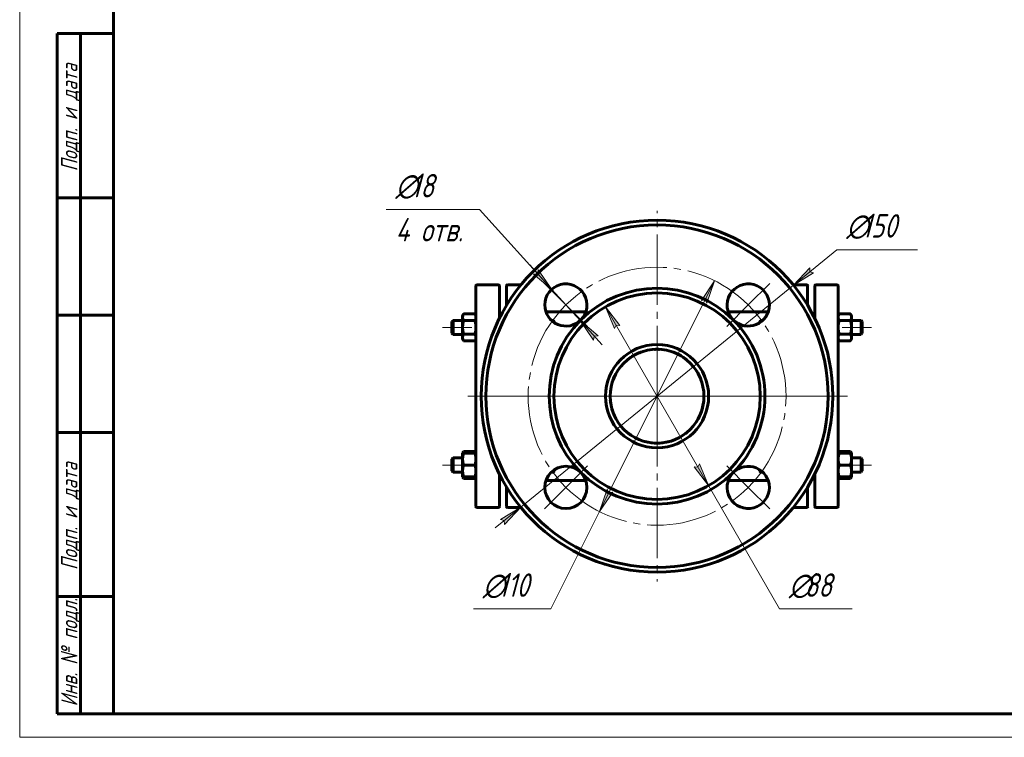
# Model space of a CAD drawing. Header units: millimetres. Extents: x 0 to 420, y 0 to 297.
# Tile 1 of 3: x 0 to 210, y 0 to 153. Entities that reach past the tile are written whole.
import ezdxf

# ---------------------------------------------------------------- set-up
doc = ezdxf.new("R2010")
doc.units = ezdxf.units.MM
for name, pattern in [('K5LT_AXLED', [19.5, 15, -1.5, 1.5, -1.5]), ('K5LT_BASIC', [0]), ('K5LT_THIN', [0])]:
    doc.linetypes.add(name, pattern=pattern)
doc.layers.add('Системный слой', color=7, linetype='Continuous')
doc.layers.add('Системный слой (1)', color=7, linetype='Continuous', true_color=0x6c6c6c)
doc.styles.add('KDIMTEXTSTYLE', font='GOST_AU.SHX', dxfattribs={"width": 0.96, "oblique": 15, "height": 5})
doc.styles.add('KTEXTSTYLE', font='GOST_AU.SHX', dxfattribs={"width": 0.96, "height": 5})
doc.dimstyles.new('KDIMSTYLE (0.50)', dxfattribs={"dimtxt": 5, "dimasz": 1, "dimexe": 2, "dimexo": 0, "dimgap": 1, "dimtad": 1, "dimlfac": 2, "dimtxsty": 'KDIMTEXTSTYLE', "dimsah": 1, "dimcen": 0, "dimdle": 1, "dimadec": 0, "dimazin": 0, "dimtfac": 0.667, "dimtmove": 0, "dimatfit": 3, "dimfxl": 1, "dimtvp": 1, "dimtolj": 1, "dimtzin": 0, "dimarcsym": 0})

# ---------------------------------------------------------------- blocks, each defined once
blk = doc.blocks.new('U10')
at = {"layer": 'Системный слой (1)', "linetype": 'K5LT_BASIC', "lineweight": 60}
for p, q in [((112.23, 54.71), (120.76, 54.71)), ((151.12, 54.71), (159.65, 54.71))]:
    blk.add_line(p, q, dxfattribs=at)
blk = doc.blocks.new('U11')
at = {"layer": 'Системный слой (1)', "linetype": 'K5LT_BASIC', "lineweight": 60}
for p, q in [((102.31, 96.21), (102.31, 89.31)), ((102.31, 56.11), (102.31, 49.21))]:
    blk.add_line(p, q, dxfattribs=at)
blk = doc.blocks.new('U12')
at = {"layer": 'Системный слой (1)', "linetype": 'K5LT_BASIC', "lineweight": 60}
for p, q in [((112.23, 90.71), (120.76, 90.71)), ((151.12, 90.71), (159.65, 90.71))]:
    blk.add_line(p, q, dxfattribs=at)
blk = doc.blocks.new('U13')
at = {"layer": 'Системный слой (1)', "linetype": 'K5LT_BASIC', "lineweight": 60}
for p, q in [((97.16, 60.79), (97.09, 60.93)), ((97.22, 60.66), (97.16, 60.79)), ((97.26, 60.54), (97.22, 60.66))]:
    blk.add_line(p, q, dxfattribs=at)
blk = doc.blocks.new('U14')
at = {"layer": 'Системный слой (1)', "linetype": 'K5LT_BASIC', "lineweight": 60}
for p, q in [((97.09, 55.15), (97.16, 55.29)), ((97.16, 55.29), (97.22, 55.41)), ((97.22, 55.41), (97.26, 55.54))]:
    blk.add_line(p, q, dxfattribs=at)
blk = doc.blocks.new('U15')
at = {"layer": 'Системный слой (1)', "linetype": 'K5LT_BASIC', "lineweight": 60}
for p, q in [((94.69, 60.93), (94.62, 60.79)), ((94.56, 60.66), (94.51, 60.54)), ((94.62, 60.79), (94.56, 60.66))]:
    blk.add_line(p, q, dxfattribs=at)
blk = doc.blocks.new('U16')
at = {"layer": 'Системный слой (1)', "linetype": 'K5LT_BASIC', "lineweight": 60}
for p, q in [((94.51, 55.54), (94.56, 55.41)), ((94.56, 55.41), (94.62, 55.29)), ((94.62, 55.29), (94.69, 55.15))]:
    blk.add_line(p, q, dxfattribs=at)
blk = doc.blocks.new('U17')
at = {"layer": 'Системный слой (1)', "linetype": 'K5LT_BASIC', "lineweight": 60}
for p, q in [((174.61, 55.54), (174.66, 55.41)), ((174.66, 55.41), (174.72, 55.29)), ((174.72, 55.29), (174.79, 55.15))]:
    blk.add_line(p, q, dxfattribs=at)
blk = doc.blocks.new('U18')
at = {"layer": 'Системный слой (1)', "linetype": 'K5LT_BASIC', "lineweight": 60}
for p, q in [((177.19, 55.15), (177.26, 55.29)), ((177.26, 55.29), (177.32, 55.41)), ((177.32, 55.41), (177.36, 55.54))]:
    blk.add_line(p, q, dxfattribs=at)
blk = doc.blocks.new('U19')
at = {"layer": 'Системный слой (1)', "linetype": 'K5LT_BASIC', "lineweight": 60}
for p, q in [((177.26, 60.79), (177.19, 60.93)), ((177.32, 60.66), (177.26, 60.79)), ((177.36, 60.54), (177.32, 60.66))]:
    blk.add_line(p, q, dxfattribs=at)
blk = doc.blocks.new('U20')
at = {"layer": 'Системный слой (1)', "linetype": 'K5LT_BASIC', "lineweight": 60}
for p, q in [((174.79, 60.93), (174.72, 60.79)), ((174.66, 60.66), (174.61, 60.54)), ((174.72, 60.79), (174.66, 60.66))]:
    blk.add_line(p, q, dxfattribs=at)
blk = doc.blocks.new('U21')
at = {"layer": 'Системный слой (1)', "linetype": 'K5LT_BASIC', "lineweight": 60}
for p, q in [((141.95, 64.72), (142.03, 64.78)), ((142.03, 64.78), (142.12, 64.85)), ((142.12, 64.85), (142.2, 64.91))]:
    blk.add_line(p, q, dxfattribs=at)
blk = doc.blocks.new('U22')
at = {"layer": 'Системный слой (1)', "linetype": 'K5LT_BASIC', "lineweight": 60}
for p, q in [((103.81, 92.06), (103.81, 96.21)), ((103.81, 49.21), (103.81, 53.37))]:
    blk.add_line(p, q, dxfattribs=at)
blk = doc.blocks.new('U23')
at = {"layer": 'Системный слой (1)', "linetype": 'K5LT_BASIC', "lineweight": 60}
for p, q in [((126.5, 76.02), (126.68, 76.5)), ((126.68, 76.5), (126.89, 76.96)), ((126.89, 76.96), (127.12, 77.42)), ((125.99, 71.69), (125.97, 71.96)), ((126.02, 71.42), (125.99, 71.69)), ((126.06, 71.16), (126.02, 71.42)), ((126.49, 69.44), (126.33, 69.95)), ((126.68, 68.93), (126.49, 69.44)), ((126.9, 68.44), (126.68, 68.93))]:
    blk.add_line(p, q, dxfattribs=at)
blk = doc.blocks.new('U24')
at = {"layer": 'Системный слой (1)', "linetype": 'K5LT_BASIC', "lineweight": 60}
for start, end in [(108.7003, 122.4791), (90, 93.1629), (142.3156, 160.687), (184.3187, 188.9288), (196.0125, 212.9351), (231.2408, 237.8901), (255.4647, 270)]:
    blk.add_arc((135.94, 72.71), 10, start, end, dxfattribs=at)
blk = doc.blocks.new('U25')
at = {"layer": 'Системный слой (1)', "linetype": 'K5LT_BASIC', "lineweight": 60}
for p, q in [((136.16, 62.71), (135.94, 62.71)), ((136.37, 62.72), (136.16, 62.71)), ((136.59, 62.73), (136.37, 62.72))]:
    blk.add_line(p, q, dxfattribs=at)
blk = doc.blocks.new('U26')
at = {"layer": 'Системный слой (1)', "linetype": 'K5LT_BASIC', "lineweight": 60}
for start, end in [(327.0649, 0), (270, 284.5365), (299.7679, 308.7607)]:
    blk.add_arc((135.94, 72.71), 10, start, end, dxfattribs=at)
blk = doc.blocks.new('U27')
at = {"layer": 'Системный слой (1)', "linetype": 'K5LT_BASIC', "lineweight": 60}
for start, end in [(86.8371, 90), (57.521, 71.2999), (19.313, 36.4324)]:
    blk.add_arc((135.94, 72.71), 10, start, end, dxfattribs=at)
blk = doc.blocks.new('U28')
at = {"layer": 'Системный слой (1)', "linetype": 'K5LT_BASIC', "lineweight": 60}
for p, q in [((136.12, 82.71), (135.94, 82.71)), ((136.31, 82.7), (136.12, 82.71)), ((136.49, 82.7), (136.31, 82.7))]:
    blk.add_line(p, q, dxfattribs=at)
blk = doc.blocks.new('U29')
at = {"layer": 'Системный слой (1)', "linetype": 'K5LT_BASIC', "lineweight": 60}
for p, q in [((129.76, 64.85), (129.68, 64.91)), ((129.85, 64.78), (129.76, 64.85)), ((129.93, 64.72), (129.85, 64.78))]:
    blk.add_line(p, q, dxfattribs=at)
blk = doc.blocks.new('U30')
at = {"layer": 'Системный слой (1)', "linetype": 'K5LT_BASIC', "lineweight": 60}
for p, q in [((130.57, 81.15), (130.59, 81.16)), ((130.59, 81.16), (130.61, 81.17)), ((130.61, 81.17), (130.63, 81.19))]:
    blk.add_line(p, q, dxfattribs=at)
blk = doc.blocks.new('U31')
at = {"layer": 'Системный слой (1)', "linetype": 'K5LT_BASIC', "lineweight": 60}
for p, q in [((126.52, 76.07), (126.31, 75.42)), ((126.76, 76.69), (126.52, 76.07)), ((127.05, 77.29), (126.76, 76.69)), ((126.5, 69.42), (126.59, 69.16)), ((126.59, 69.16), (126.59, 69.16)), ((126.59, 69.16), (126.59, 69.16)), ((126.59, 69.16), (126.59, 69.16)), ((126.59, 69.16), (126.59, 69.16)), ((126.59, 69.16), (126.59, 69.16)), ((126.59, 69.16), (126.59, 69.15)), ((126.59, 69.15), (126.59, 69.15)), ((126.59, 69.15), (126.6, 69.15)), ((126.6, 69.15), (126.6, 69.14)), ((126.6, 69.14), (126.6, 69.13)), ((126.6, 69.13), (126.61, 69.1)), ((126.61, 69.1), (126.63, 69.05)), ((126.63, 69.05), (126.68, 68.94)), ((126.68, 68.94), (126.76, 68.73)), ((126.76, 68.73), (126.95, 68.32)), ((126.95, 68.32), (127.2, 67.85))]:
    blk.add_line(p, q, dxfattribs=at)
blk = doc.blocks.new('U32')
at = {"layer": 'Системный слой (1)', "linetype": 'K5LT_BASIC', "lineweight": 60}
for p, q in [((169.56, 96.21), (169.56, 89.31)), ((169.56, 56.11), (169.56, 49.21))]:
    blk.add_line(p, q, dxfattribs=at)
blk = doc.blocks.new('U33')
at = {"layer": 'Системный слой (1)', "linetype": 'K5LT_BASIC', "lineweight": 60}
for p, q in [((174.56, 72.71), (174.56, 96.21)), ((174.56, 49.21), (174.56, 72.71))]:
    blk.add_line(p, q, dxfattribs=at)
blk = doc.blocks.new('U34')
at = {"layer": 'Системный слой (1)', "linetype": 'K5LT_BASIC', "lineweight": 60}
for p, q in [((168.06, 92.06), (168.06, 96.21)), ((168.06, 49.21), (168.06, 53.37))]:
    blk.add_line(p, q, dxfattribs=at)
blk = doc.blocks.new('U35')
at = {"layer": 'Системный слой (1)', "linetype": 'K5LT_BASIC', "lineweight": 60}
for p, q in [((97.31, 72.71), (97.31, 96.21)), ((97.31, 49.21), (97.31, 72.71))]:
    blk.add_line(p, q, dxfattribs=at)
blk = doc.blocks.new('U36')
at = {"layer": 'Системный слой (1)', "linetype": 'K5LT_BASIC', "lineweight": 60}
for p, q in [((141.27, 81.17), (141.25, 81.19)), ((141.29, 81.16), (141.27, 81.17)), ((141.31, 81.15), (141.29, 81.16))]:
    blk.add_line(p, q, dxfattribs=at)
blk = doc.blocks.new('U37')
at = {"layer": 'Системный слой (1)', "linetype": 'K5LT_BASIC', "lineweight": 60}
for p, q in [((141.27, 64.25), (141.25, 64.24)), ((141.29, 64.26), (141.27, 64.25)), ((141.31, 64.27), (141.29, 64.26))]:
    blk.add_line(p, q, dxfattribs=at)
blk = doc.blocks.new('U38')
at = {"layer": 'Системный слой (1)', "linetype": 'K5LT_BASIC', "lineweight": 60}
for p, q in [((141.97, 80.69), (142.04, 80.63)), ((142.04, 80.63), (142.11, 80.58)), ((142.11, 80.58), (142.19, 80.52))]:
    blk.add_line(p, q, dxfattribs=at)
blk = doc.blocks.new('U39')
at = {"layer": 'Системный слой (1)', "linetype": 'K5LT_BASIC', "lineweight": 60}
for p, q in [((135.39, 82.7), (135.57, 82.7)), ((135.57, 82.7), (135.75, 82.71)), ((135.75, 82.71), (135.94, 82.71))]:
    blk.add_line(p, q, dxfattribs=at)
blk = doc.blocks.new('U40')
at = {"layer": 'Системный слой (1)', "linetype": 'K5LT_BASIC', "lineweight": 60}
for p, q in [((144.99, 76.96), (144.76, 77.42)), ((145.19, 76.5), (144.99, 76.96)), ((145.38, 76.02), (145.19, 76.5)), ((145.82, 71.16), (145.86, 71.42)), ((145.86, 71.42), (145.89, 71.69)), ((145.89, 71.69), (145.91, 71.96)), ((145.2, 68.93), (145.39, 69.44)), ((145.39, 69.44), (145.55, 69.95)), ((144.98, 68.44), (145.2, 68.93))]:
    blk.add_line(p, q, dxfattribs=at)
blk = doc.blocks.new('U41')
at = {"layer": 'Системный слой (1)', "linetype": 'K5LT_BASIC', "lineweight": 60}
for p, q in [((130.57, 64.27), (130.59, 64.26)), ((130.59, 64.26), (130.61, 64.25)), ((130.61, 64.25), (130.62, 64.24))]:
    blk.add_line(p, q, dxfattribs=at)
blk = doc.blocks.new('U42')
at = {"layer": 'Системный слой (1)', "linetype": 'K5LT_BASIC', "lineweight": 60}
for p, q in [((129.76, 80.58), (129.69, 80.52)), ((129.84, 80.63), (129.76, 80.58)), ((129.91, 80.69), (129.84, 80.63))]:
    blk.add_line(p, q, dxfattribs=at)
blk = doc.blocks.new('U43')
at = {"layer": 'Системный слой (1)', "linetype": 'K5LT_BASIC', "lineweight": 60}
for p, q in [((144.83, 77.29), (145.11, 76.69)), ((145.11, 76.69), (145.36, 76.07)), ((145.36, 76.07), (145.56, 75.42)), ((145.38, 69.42), (145.29, 69.16)), ((144.92, 68.32), (144.68, 67.85)), ((145.11, 68.73), (144.92, 68.32)), ((145.2, 68.94), (145.11, 68.73)), ((145.24, 69.05), (145.2, 68.94)), ((145.26, 69.1), (145.24, 69.05)), ((145.28, 69.13), (145.26, 69.1)), ((145.29, 69.16), (145.28, 69.15)), ((145.28, 69.15), (145.28, 69.15)), ((145.28, 69.15), (145.28, 69.15)), ((145.28, 69.15), (145.28, 69.14)), ((145.28, 69.14), (145.28, 69.13)), ((145.29, 69.16), (145.29, 69.16)), ((145.29, 69.16), (145.29, 69.16)), ((145.29, 69.16), (145.29, 69.16)), ((145.29, 69.16), (145.29, 69.16)), ((145.29, 69.16), (145.29, 69.16))]:
    blk.add_line(p, q, dxfattribs=at)
blk = doc.blocks.new('U44')
at = {"layer": 'Системный слой (1)', "linetype": 'K5LT_BASIC', "lineweight": 60}
for p, q in [((135.29, 62.73), (135.5, 62.72)), ((135.5, 62.72), (135.72, 62.71)), ((135.72, 62.71), (135.94, 62.71))]:
    blk.add_line(p, q, dxfattribs=at)
blk = doc.blocks.new('U45')
at = {"layer": 'Системный слой (1)', "linetype": 'K5LT_AXLED', "lineweight": 18}
for q in [(135.94, 112.21), (96.44, 72.71), (175.44, 72.71), (135.94, 33.21)]:
    blk.add_line((135.94, 72.71), q, dxfattribs=at)
blk = doc.blocks.new('U46')
at = {"layer": 'Системный слой (1)', "linetype": 'K5LT_AXLED', "lineweight": 18}
for q in [(135.94, 97.71), (110.94, 72.71), (160.94, 72.71), (135.94, 47.71)]:
    blk.add_line((135.94, 72.71), q, dxfattribs=at)
blk = doc.blocks.new('D2')
at = {"layer": 'Системный слой (1)'}
for points in [[(165.03, 96.38), (169.32, 99.02), (168.52, 99.22), (168.49, 100.05)], [(103.39, 45.38), (106.85, 49.04), (102.56, 46.4), (103.36, 46.2)]]:
    blk.add_hatch(color=256, dxfattribs=at).paths.add_polyline_path(points)
at = {"layer": 'Системный слой (1)', "linetype": 'K5LT_THIN', "lineweight": 18}
for p, q in [((165.03, 96.38), (174.31, 103.94)), ((165.03, 96.38), (170.46, 100.8)), ((168.49, 100.05), (165.03, 96.38)), ((165.03, 96.38), (169.32, 99.02)), ((168.52, 99.22), (168.49, 100.05)), ((169.32, 99.02), (168.52, 99.22)), ((106.85, 49.04), (165.03, 96.38)), ((106.85, 49.04), (101.42, 44.62)), ((106.85, 49.04), (102.56, 46.4)), ((103.39, 45.38), (106.85, 49.04)), ((102.56, 46.4), (103.36, 46.2)), ((103.36, 46.2), (103.39, 45.38))]:
    blk.add_line(p, q, dxfattribs=at)
blk.add_wipeout([(176.31, 104.94), (176.31, 112.32), (188.98, 112.32), (188.98, 104.94)]).dxf.layer = 'Системный слой (1)'
blk.add_line((174.31, 103.94), (191.51, 103.94), dxfattribs=at)
at = {"layer": 'Системный слой (1)', "char_height": 5, "attachment_point": 1, "style": 'KTEXTSTYLE'}
for s, insert in [('\\H5.0;\\W1.000;\\Q15;\\Q15;\\W0.960;∅', (176.31, 111.52)), ('\\H5.0;\\W1.000;\\Q15;\\Q15;\\W0.960;150', (179.62, 111.52))]:
    blk.add_mtext(s, dxfattribs=dict(at, insert=insert))
blk = doc.blocks.new('KDIMARROW_02')
at = {"layer": 'Системный слой'}
blk.add_hatch(color=0, dxfattribs=at).paths.add_polyline_path([(4.5, 0), (5, 0.66), (0, 0), (5, -0.66)])
at = {"layer": 'Системный слой', "color": 0, "linetype": 'K5LT_THIN', "lineweight": 18}
for p, q in [((5, 0.66), (0, 0)), ((0, 0), (5, -0.66)), ((0, 0), (7, 0)), ((4.5, 0), (5, 0.66)), ((5, -0.66), (4.5, 0))]:
    blk.add_line(p, q, dxfattribs=at)
at = {"layer": 'Системный слой (1)', "color": 0, "linetype": 'K5LT_THIN', "lineweight": 18}
blk.add_line((311.1, 214.2), (310.6, 214.2), dxfattribs=at)
blk = doc.blocks.new('D3')
at = {"layer": 'Системный слой (1)'}
for points in [[(113.47, 95.49), (110.6, 99.64), (110.45, 98.82), (109.62, 98.75)], [(123.36, 85.56), (119.52, 88.82), (122.39, 84.68), (122.54, 85.49)]]:
    blk.add_hatch(color=256, dxfattribs=at).paths.add_polyline_path(points)
at = {"layer": 'Системный слой (1)', "linetype": 'K5LT_THIN', "lineweight": 18}
for p, q in [((113.47, 95.49), (98.05, 112.5)), ((113.47, 95.49), (108.77, 100.68)), ((110.45, 98.82), (109.62, 98.75)), ((109.62, 98.75), (113.47, 95.49)), ((110.6, 99.64), (110.45, 98.82)), ((113.47, 95.49), (110.6, 99.64)), ((119.52, 88.82), (113.47, 95.49)), ((119.52, 88.82), (122.39, 84.68)), ((123.36, 85.56), (119.52, 88.82)), ((119.52, 88.82), (124.22, 83.64)), ((122.39, 84.68), (122.54, 85.49)), ((122.54, 85.49), (123.36, 85.56))]:
    blk.add_line(p, q, dxfattribs=at)
blk.add_wipeout([(80.17, 104.12), (80.17, 120.88), (95.41, 120.88), (95.41, 104.12)]).dxf.layer = 'Системный слой (1)'
blk.add_line((98.05, 112.5), (78.17, 112.5), dxfattribs=at)
at = {"layer": 'Системный слой (1)', "char_height": 5, "attachment_point": 1, "style": 'KTEXTSTYLE'}
for s, insert in [('\\H5.0;\\W1.000;\\Q15;\\Q15;\\W0.960;∅', (80.17, 120.09)), ('\\H5.0;\\W1.000;\\Q15;\\Q15;\\W0.960;18', (83.48, 120.09)), ('\\H5.0;\\W1.000;\\Q15;\\Q15;\\W0.960;4 отв.', (80.17, 110.7))]:
    blk.add_mtext(s, dxfattribs=dict(at, insert=insert))
blk = doc.blocks.new('KDIMARROW_01')
at = {"layer": 'Системный слой'}
blk.add_hatch(color=0, dxfattribs=at).paths.add_polyline_path([(0, 0), (-5, 0.66), (-4.5, 0), (-5, -0.66)])
at = {"layer": 'Системный слой', "color": 0, "linetype": 'K5LT_THIN', "lineweight": 18}
for p, q in [((-4.5, 0), (-5, 0.66)), ((-5, 0.66), (0, 0)), ((0, 0), (-5, -0.66)), ((-5, -0.66), (-4.5, 0))]:
    blk.add_line(p, q, dxfattribs=at)
at = {"layer": 'Системный слой (1)', "color": 0, "linetype": 'K5LT_THIN', "lineweight": 18}
blk.add_line((311.1, 214.2), (310.6, 214.2), dxfattribs=at)
blk = doc.blocks.new('D4')
at = {"layer": 'Системный слой (1)'}
for points in [[(128.02, 87.77), (124.96, 91.78), (126.88, 87.11), (127.2, 87.88)], [(146.92, 53.65), (144.99, 58.31), (144.67, 57.55), (143.85, 57.65)]]:
    blk.add_hatch(color=256, dxfattribs=at).paths.add_polyline_path(points)
at = {"layer": 'Системный слой (1)', "linetype": 'K5LT_THIN', "lineweight": 18}
for p, q in [((124.96, 91.78), (128.02, 87.77)), ((126.88, 87.11), (124.96, 91.78)), ((124.96, 91.78), (146.92, 53.65)), ((127.2, 87.88), (126.88, 87.11)), ((128.02, 87.77), (127.2, 87.88)), ((146.92, 53.65), (143.85, 57.65)), ((143.85, 57.65), (144.67, 57.55)), ((144.67, 57.55), (144.99, 58.31)), ((144.99, 58.31), (146.92, 53.65)), ((146.92, 53.65), (162.06, 27.35))]:
    blk.add_line(p, q, dxfattribs=at)
blk.add_wipeout([(164.06, 28.35), (164.06, 35.73), (175.08, 35.73), (175.08, 28.35)]).dxf.layer = 'Системный слой (1)'
blk.add_line((162.06, 27.35), (177.54, 27.35), dxfattribs=at)
at = {"layer": 'Системный слой (1)', "char_height": 5, "attachment_point": 1, "style": 'KTEXTSTYLE'}
for s, insert in [('\\H5.0;\\W1.000;\\Q15;\\Q15;\\W0.960;∅', (164.06, 34.94)), ('\\H5.0;\\W1.000;\\Q15;\\Q15;\\W0.960;88', (167.37, 34.94))]:
    blk.add_mtext(s, dxfattribs=dict(at, insert=insert))
blk = doc.blocks.new('U47')
at = {"layer": 'Системный слой (1)', "linetype": 'K5LT_AXLED', "lineweight": 18}
for p, q in [((116.49, 92.16), (111.9, 96.75)), ((155.38, 92.16), (159.98, 96.75)), ((121.09, 87.56), (116.49, 92.16)), ((150.79, 87.56), (155.38, 92.16)), ((121.09, 57.86), (116.49, 53.27)), ((150.79, 57.86), (155.38, 53.27)), ((116.49, 53.27), (111.9, 48.67)), ((155.38, 53.27), (159.98, 48.67))]:
    blk.add_line(p, q, dxfattribs=at)
for start, end in [(45, 135), (135, 225), (315, 45), (225, 315)]:
    blk.add_arc((135.94, 72.71), 27.5, start, end, dxfattribs=at)
blk = doc.blocks.new('D5')
at = {"layer": 'Системный слой (1)'}
for points in [[(146.57, 92.55), (148.21, 97.32), (145.39, 93.14), (146.21, 93.29)], [(123.66, 48.1), (126.48, 52.28), (125.67, 52.13), (125.31, 52.87)]]:
    blk.add_hatch(color=256, dxfattribs=at).paths.add_polyline_path(points)
at = {"layer": 'Системный слой (1)', "linetype": 'K5LT_THIN', "lineweight": 18}
for p, q in [((148.21, 97.32), (123.66, 48.1)), ((145.39, 93.14), (148.21, 97.32)), ((148.21, 97.32), (146.57, 92.55)), ((146.21, 93.29), (145.39, 93.14)), ((146.57, 92.55), (146.21, 93.29)), ((123.66, 48.1), (125.31, 52.87)), ((125.31, 52.87), (125.67, 52.13)), ((126.48, 52.28), (123.66, 48.1)), ((125.67, 52.13), (126.48, 52.28)), ((123.66, 48.1), (113.31, 27.35))]:
    blk.add_line(p, q, dxfattribs=at)
blk.add_wipeout([(98.78, 28.35), (98.78, 35.73), (110.81, 35.73), (110.81, 28.35)]).dxf.layer = 'Системный слой (1)'
blk.add_line((113.31, 27.35), (96.78, 27.35), dxfattribs=at)
at = {"layer": 'Системный слой (1)', "char_height": 5, "attachment_point": 1, "style": 'KTEXTSTYLE'}
for s, insert in [('\\H5.0;\\W1.000;\\Q15;\\Q15;\\W0.960;∅', (98.78, 34.94)), ('\\H5.0;\\W1.000;\\Q15;\\Q15;\\W0.960;110', (102.08, 34.94))]:
    blk.add_mtext(s, dxfattribs=dict(at, insert=insert))
blk = doc.blocks.new('U66')
at = {"linetype": 'K5LT_THIN', "lineweight": 18}
for p, q in [((0, 0), (0, 297)), ((420, 0), (0, 0))]:
    blk.add_line(p, q, dxfattribs=at)
at = {"linetype": 'K5LT_BASIC', "lineweight": 60}
for p, q in [((20, 5), (20, 292)), ((8, 5), (8, 150)), ((20, 150), (8, 150)), ((13, 5), (13, 150)), ((20, 115), (8, 115)), ((20, 90), (8, 90)), ((20, 65), (8, 65)), ((20, 30), (8, 30)), ((20, 5), (8, 5)), ((415, 5), (20, 5))]:
    blk.add_line(p, q, dxfattribs=at)
at = {"char_height": 3.5, "attachment_point": 1, "rotation": 90, "style": 'KTEXTSTYLE'}
for s, insert in [('\\H5.0;\\W1.000;\\Q15;\\Q15;\\W0.960;\\H3.50;Подп. и дата', (8.82, 120.66)), ('\\H5.0;\\W1.000;\\Q15;\\Q15;\\W0.960;\\H3.50;Подп. и дата', (8.82, 35.66)), ('\\H5.0;\\W1.000;\\Q15;\\Q15;\\W0.960;\\H3.50;Инв. № подл.', (8.82, 6.57))]:
    blk.add_mtext(s, dxfattribs=dict(at, insert=insert))

msp = doc.modelspace()

# ---------------------------------------------------------------- linework, layer by layer
at = {"layer": 'Системный слой (1)', "linetype": 'K5LT_BASIC', "lineweight": 60}
for p, q in [((97.564, 96.4611), (102.064, 96.4611)), ((106.9185, 96.4611), (104.064, 96.4611)), ((167.814, 96.4611), (164.9594, 96.4611)), ((169.814, 96.4611), (174.314, 96.4611)), ((92.189, 88.6336), (92.439, 88.8836)), ((92.189, 86.1336), (92.189, 88.6336)), ((92.439, 88.8836), (92.439, 87.3836)), ((92.439, 88.8836), (94.464, 88.8836)), ((94.464, 89.8836), (94.6873, 90.2703)), ((94.464, 89.5486), (94.464, 89.8836)), ((94.464, 87.3836), (94.464, 89.5486)), ((94.6873, 90.2703), (97.0907, 90.2703)), ((94.6873, 88.8269), (97.0907, 88.8269)), ((97.314, 89.8836), (97.0907, 90.2703)), ((102.314, 90.2111), (102.7727, 90.2111)), ((113.4052, 88.8836), (113.814, 88.8836)), ((113.814, 88.5413), (113.814, 88.8836)), ((114.064, 88.6336), (113.814, 88.8836)), ((114.064, 88.6336), (114.064, 88.3688)), ((157.814, 88.6336), (158.064, 88.8836)), ((157.814, 88.6336), (157.814, 88.3688)), ((158.064, 88.8836), (158.4727, 88.8836)), ((158.064, 88.5413), (158.064, 88.8836)), ((169.1052, 90.2111), (169.564, 90.2111)), ((174.564, 89.8836), (174.7873, 90.2703)), ((174.7873, 90.2703), (177.1907, 90.2703)), ((174.7873, 88.8269), (177.1907, 88.8269)), ((177.414, 89.8836), (177.1907, 90.2703)), ((177.414, 89.8836), (177.414, 89.5486)), ((177.414, 89.5486), (177.414, 87.3836)), ((177.414, 88.8836), (179.439, 88.8836)), ((179.439, 88.8836), (179.439, 87.3836)), ((179.689, 88.6336), (179.439, 88.8836)), ((179.689, 86.1336), (179.689, 88.6336)), ((92.189, 86.1336), (92.439, 85.8836)), ((92.439, 87.3836), (92.439, 85.8836)), ((94.464, 85.2185), (94.464, 87.3836)), ((177.414, 87.3836), (177.414, 85.2185)), ((179.439, 87.3836), (179.439, 85.8836)), ((179.689, 86.1336), (179.439, 85.8836)), ((92.439, 85.8836), (94.464, 85.8836)), ((94.464, 84.8836), (94.464, 85.2185)), ((94.464, 84.8836), (94.6873, 84.4968)), ((94.6873, 85.9402), (97.0907, 85.9402)), ((94.6873, 84.4968), (97.0907, 84.4968)), ((97.314, 84.8836), (97.0907, 84.4968)), ((97.314, 84.8856), (97.314, 84.8836)), ((174.564, 84.8836), (174.7873, 84.4968)), ((174.7873, 85.9402), (177.1907, 85.9402)), ((174.7873, 84.4968), (177.1907, 84.4968)), ((177.414, 84.8836), (177.1907, 84.4968)), ((177.414, 85.8836), (179.439, 85.8836)), ((177.414, 85.2185), (177.414, 84.8836)), ((94.464, 60.5386), (94.6873, 60.9254)), ((94.6873, 60.9254), (97.0907, 60.9254)), ((97.314, 60.5386), (97.0907, 60.9254)), ((174.564, 60.5386), (174.7873, 60.9254)), ((174.7873, 60.9254), (177.1907, 60.9254)), ((177.414, 60.5386), (177.1907, 60.9254)), ((92.189, 59.2886), (92.439, 59.5386)), ((92.189, 56.7886), (92.189, 59.2886)), ((92.439, 59.5386), (94.464, 59.5386)), ((92.439, 59.5386), (92.439, 58.0386)), ((94.464, 60.5386), (94.6873, 60.5386)), ((94.464, 59.2886), (94.464, 60.5386)), ((94.464, 56.7886), (94.464, 59.2886)), ((94.6873, 60.5386), (97.0907, 60.5386)), ((97.0907, 60.5386), (97.314, 60.5386)), ((97.314, 60.5386), (97.314, 60.5366)), ((174.564, 60.5386), (174.7873, 60.5386)), ((174.7873, 60.5386), (177.1907, 60.5386)), ((177.1907, 60.5386), (177.414, 60.5386)), ((177.414, 60.5386), (177.414, 59.2886)), ((177.414, 59.5386), (179.439, 59.5386)), ((177.414, 59.2886), (177.414, 56.7886)), ((179.439, 59.5386), (179.439, 58.0386)), ((179.689, 59.2886), (179.439, 59.5386)), ((179.689, 56.7886), (179.689, 59.2886)), ((92.189, 56.7886), (92.439, 56.5386)), ((92.439, 58.0386), (92.439, 56.5386)), ((94.464, 55.5386), (94.464, 56.7886)), ((94.6873, 58.0386), (97.0907, 58.0386)), ((113.814, 56.5386), (113.814, 56.8809)), ((114.064, 56.7886), (113.814, 56.5386)), ((114.064, 57.0534), (114.064, 56.7886)), ((157.814, 57.0534), (157.814, 56.7886)), ((157.814, 56.7886), (158.064, 56.5386)), ((158.064, 56.5386), (158.064, 56.8809)), ((174.7873, 58.0386), (177.1907, 58.0386)), ((177.414, 56.7886), (177.414, 55.5386)), ((179.439, 58.0386), (179.439, 56.5386)), ((179.689, 56.7886), (179.439, 56.5386)), ((92.439, 56.5386), (94.464, 56.5386)), ((94.464, 55.5386), (94.6873, 55.1519)), ((94.6873, 55.5386), (94.464, 55.5386)), ((94.6873, 55.5386), (97.0907, 55.5386)), ((94.6873, 55.1519), (97.0907, 55.1519)), ((97.314, 55.5386), (97.0907, 55.1519)), ((97.314, 55.5386), (97.0907, 55.5386)), ((102.314, 55.2111), (102.7727, 55.2111)), ((113.4052, 56.5386), (113.814, 56.5386)), ((158.064, 56.5386), (158.4727, 56.5386)), ((169.1052, 55.2111), (169.564, 55.2111)), ((174.564, 55.5386), (174.7873, 55.1519)), ((174.7873, 55.5386), (174.564, 55.5386)), ((174.7873, 55.5386), (177.1907, 55.5386)), ((174.7873, 55.1519), (177.1907, 55.1519)), ((177.414, 55.5386), (177.1907, 55.1519)), ((177.414, 55.5386), (177.1907, 55.5386)), ((177.414, 56.5386), (179.439, 56.5386)), ((97.564, 48.9611), (102.064, 48.9611)), ((106.9185, 48.9611), (104.064, 48.9611)), ((167.814, 48.9611), (164.9594, 48.9611)), ((169.814, 48.9611), (174.314, 48.9611))]:
    msp.add_line(p, q, dxfattribs=at)
at = {"layer": 'Системный слой (1)', "linetype": 'K5LT_AXLED', "lineweight": 18}
for p, q in [((96.464, 87.3836), (90.189, 87.3836)), ((181.689, 87.3836), (175.414, 87.3836)), ((110.564, 72.7111), (95.314, 72.7111)), ((164.064, 72.7111), (107.814, 72.7111)), ((176.564, 72.7111), (161.314, 72.7111)), ((96.464, 58.0386), (90.189, 58.0386)), ((181.689, 58.0386), (175.414, 58.0386))]:
    msp.add_line(p, q, dxfattribs=at)
at = {"layer": 'Системный слой (1)', "linetype": 'K5LT_BASIC', "lineweight": 60}
for centre, radius in [((135.939, 72.7111), 36.5), ((135.939, 72.7111), 22), ((135.939, 72.7111), 11), ((135.939, 72.7111), 10), ((116.4935, 53.2657), 4.5)]:
    msp.add_circle(centre, radius, dxfattribs=at)
for centre, radius, start, end in [((135.939, 72.7111), 37.5, 0, 180), ((116.4935, 92.1565), 4.5, 315, 180), ((155.3844, 92.1565), 4.5, 0, 225), ((97.564, 96.2111), 0.25, 90, 180), ((102.064, 96.2111), 0.25, 0, 90), ((104.064, 96.2111), 0.25, 90, 180), ((135.939, 72.7111), 23, 45, 135), ((167.814, 96.2111), 0.25, 0, 90), ((169.814, 96.2111), 0.25, 90, 180), ((174.314, 96.2111), 0.25, 0, 90), ((116.4935, 92.1565), 4.5, 180, 315), ((155.3844, 92.1565), 4.5, 225, 0), ((135.939, 72.7111), 23, 135, 315), ((135.939, 72.7111), 23, 0, 45), ((135.939, 72.7111), 37.5, 180, 0), ((135.939, 72.7111), 23, 315, 0), ((155.3844, 53.2657), 4.5, 0, 135), ((155.3844, 53.2657), 4.5, 135, 0), ((97.564, 49.2111), 0.25, 180, 270), ((102.064, 49.2111), 0.25, 270, 0), ((104.064, 49.2111), 0.25, 180, 270), ((167.814, 49.2111), 0.25, 270, 0), ((169.814, 49.2111), 0.25, 180, 270), ((174.314, 49.2111), 0.25, 270, 0)]:
    msp.add_arc(centre, radius, start, end, dxfattribs=at)
for points in [[(94.6873, 90.2703), (94.464, 89.8836), (94.464, 89.5486)], [(94.464, 89.5486), (94.464, 89.2137), (94.6873, 88.8269)], [(94.6873, 88.8269), (94.464, 88.0534), (94.464, 87.3836)], [(97.314, 89.5486), (97.314, 89.8836), (97.0907, 90.2703)], [(97.0907, 88.8269), (97.314, 89.2137), (97.314, 89.5486)], [(97.314, 87.3836), (97.314, 88.0534), (97.0907, 88.8269)], [(174.7873, 90.2703), (174.564, 89.8836), (174.564, 89.5486)], [(174.564, 89.5486), (174.564, 89.2137), (174.7873, 88.8269)], [(174.7873, 88.8269), (174.564, 88.0534), (174.564, 87.3836)], [(177.414, 89.5486), (177.414, 89.8836), (177.1907, 90.2703)], [(177.1907, 88.8269), (177.414, 89.2137), (177.414, 89.5486)], [(177.414, 87.3836), (177.414, 88.0534), (177.1907, 88.8269)], [(94.464, 87.3836), (94.464, 86.7137), (94.6873, 85.9402)], [(97.0907, 85.9402), (97.314, 86.7137), (97.314, 87.3836)], [(174.564, 87.3836), (174.564, 86.7137), (174.7873, 85.9402)], [(177.1907, 85.9402), (177.414, 86.7137), (177.414, 87.3836)], [(94.6873, 85.9402), (94.464, 85.5534), (94.464, 85.2185)], [(94.464, 85.2185), (94.464, 84.8836), (94.6873, 84.4968)], [(97.314, 85.2185), (97.314, 85.5534), (97.0907, 85.9402)], [(97.0907, 84.4968), (97.314, 84.8836), (97.314, 85.2185)], [(174.7873, 85.9402), (174.564, 85.5534), (174.564, 85.2185)], [(174.564, 85.2185), (174.564, 84.8836), (174.7873, 84.4968)], [(177.414, 85.2185), (177.414, 85.5534), (177.1907, 85.9402)], [(177.1907, 84.4968), (177.414, 84.8836), (177.414, 85.2185)], [(94.6873, 60.5386), (94.464, 59.8687), (94.464, 59.2886)], [(94.464, 59.2886), (94.464, 58.7085), (94.6873, 58.0386)], [(97.314, 59.2886), (97.314, 59.8687), (97.0907, 60.5386)], [(97.0907, 58.0386), (97.314, 58.7085), (97.314, 59.2886)], [(174.7873, 60.5386), (174.564, 59.8687), (174.564, 59.2886)], [(174.564, 59.2886), (174.564, 58.7085), (174.7873, 58.0386)], [(177.414, 59.2886), (177.414, 59.8687), (177.1907, 60.5386)], [(177.1907, 58.0386), (177.414, 58.7085), (177.414, 59.2886)], [(94.6873, 58.0386), (94.464, 57.3687), (94.464, 56.7886)], [(94.464, 56.7886), (94.464, 56.2085), (94.6873, 55.5386)], [(97.314, 56.7886), (97.314, 57.3687), (97.0907, 58.0386)], [(97.0907, 55.5386), (97.314, 56.2085), (97.314, 56.7886)], [(174.7873, 58.0386), (174.564, 57.3687), (174.564, 56.7886)], [(174.564, 56.7886), (174.564, 56.2085), (174.7873, 55.5386)], [(177.414, 56.7886), (177.414, 57.3687), (177.1907, 58.0386)], [(177.1907, 55.5386), (177.414, 56.2085), (177.414, 56.7886)]]:
    msp.add_rational_spline(points, [1, 1.0379548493, 1], degree=2, dxfattribs=at)

# ---------------------------------------------------------------- block references
at = {"layer": 'Системный слой (1)'}
for name in ['U45', 'U46', 'U35', 'U11', 'U22', 'U34', 'U32', 'U33', 'U12', 'U24', 'U39', 'U27', 'U28', 'U42', 'U30', 'U36', 'U38', 'U23', 'U31', 'U43', 'U40', 'U26', 'U29', 'U41', 'U37', 'U21', 'U15', 'U13', 'U44', 'U25', 'U20', 'U19', 'U16', 'U14', 'U10', 'U17', 'U18']:
    msp.add_blockref(name, (0, 0), dxfattribs=at)

# ---------------------------------------------------------------- next in the draw order: dimensions: what is measured, and where the dimension line sits
dim = msp.add_diameter_dim_2p(p1=(77.7644, 25.3748), p2=(194.1135, 120.0474), dimstyle='KDIMSTYLE (0.50)', override={"dimtih": 1, "dimtoh": 1, "dimpost": '\\H5.0;\\W0.960;\\Q15;<>', "dimblk1": 'KDIMARROW_02', "dimblk2": 'KDIMARROW_02', "dimtol": 1, "dimtp": 0, "dimtm": 0, "dimtdec": 5, "dimtmove": 1, "dimatfit": 2, "dimtolj": 1}, dxfattribs=at)
dim.commit()
dim.dimension.update_dxf_attribs({"geometry": 'D2', "text_midpoint": (176.314, 103.9366), "dimtype": 163})

# ---------------------------------------------------------------- next in the draw order: dimensions: what is measured, and where the dimension line sits
dim = msp.add_diameter_dim_2p(p1=(122.5394, 85.4896), p2=(110.4477, 98.8234), dimstyle='KDIMSTYLE (0.50)', override={"dimtih": 1, "dimtoh": 1, "dimpost": '\\H5.0;\\W0.960;\\Q15;<>\\X\\H5.0;\\W0.960;\\Q15;\\Q15;4 отв.', "dimblk1": 'KDIMARROW_01', "dimblk2": 'KDIMARROW_01', "dimtol": 1, "dimtp": 0, "dimtm": 0, "dimtdec": 5, "dimtmove": 1, "dimatfit": 2, "dimtolj": 1}, dxfattribs=at)
dim.commit()
dim.dimension.update_dxf_attribs({"geometry": 'D3', "text_midpoint": (96.0462, 112.4987)})

# ---------------------------------------------------------------- next in the draw order: dimensions: what is measured, and where the dimension line sits
dim = msp.add_diameter_dim_2p(p1=(113.9793, 110.8394), p2=(157.8987, 34.5827), dimstyle='KDIMSTYLE (0.50)', override={"dimtih": 1, "dimtoh": 1, "dimpost": '\\H5.0;\\W0.960;\\Q15;<>', "dimblk1": 'KDIMARROW_01', "dimblk2": 'KDIMARROW_01', "dimtol": 1, "dimtp": 0, "dimtm": 0, "dimtdec": 5, "dimtmove": 1, "dimatfit": 2, "dimtolj": 1}, dxfattribs=at)
dim.commit()
dim.dimension.update_dxf_attribs({"geometry": 'D4', "text_midpoint": (164.064, 27.3506), "dimtype": 163})

# ---------------------------------------------------------------- next in the draw order: block references
msp.add_blockref('U47', (0, 0), dxfattribs=at)

# ---------------------------------------------------------------- next in the draw order: dimensions: what is measured, and where the dimension line sits
dim = msp.add_diameter_dim_2p(p1=(160.4898, 121.9275), p2=(111.3881, 23.4947), dimstyle='KDIMSTYLE (0.50)', override={"dimtih": 1, "dimtoh": 1, "dimpost": '\\H5.0;\\W0.960;\\Q15;<>', "dimblk1": 'KDIMARROW_01', "dimblk2": 'KDIMARROW_01', "dimtol": 1, "dimtp": 0, "dimtm": 0, "dimtdec": 5, "dimtmove": 1, "dimatfit": 2, "dimtolj": 1}, dxfattribs=at)
dim.commit()
dim.dimension.update_dxf_attribs({"geometry": 'D5', "text_midpoint": (111.3115, 27.3506), "dimtype": 163})

# ---------------------------------------------------------------- next in the draw order: block references
msp.add_blockref('U66', (0, 0))

doc.saveas('drawing.dxf')
